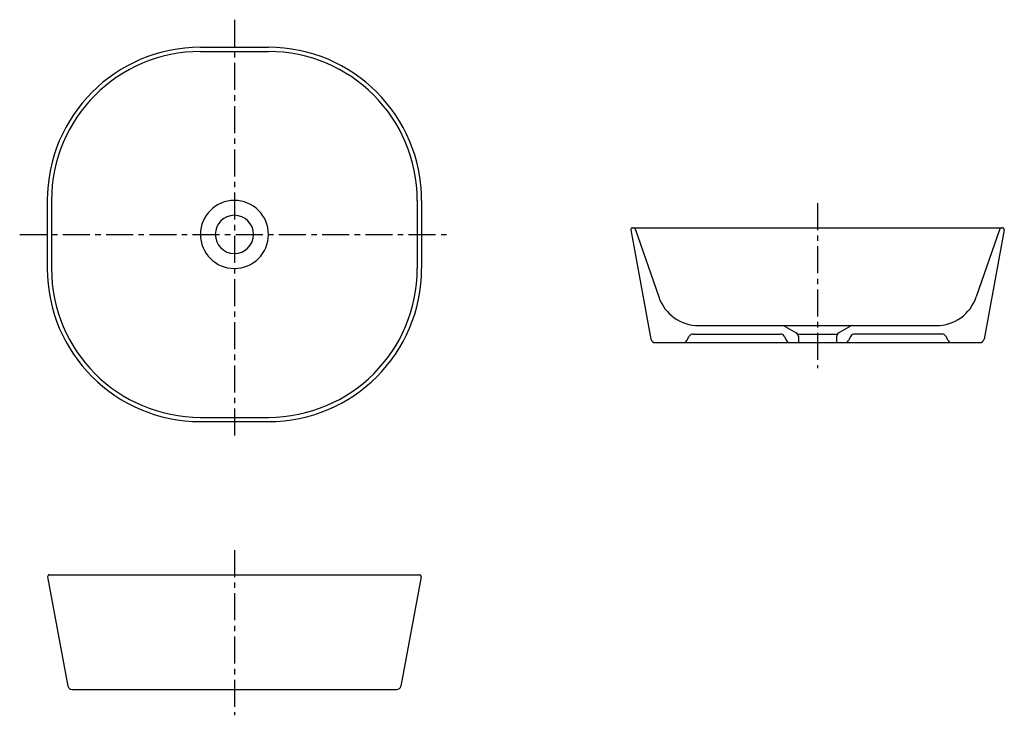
# Model space of a CAD drawing. Header units: millimetres. Extents: x -252 to 905, y -565 to 252.
import ezdxf

# ---------------------------------------------------------------- set-up
doc = ezdxf.new("R2010")
doc.units = ezdxf.units.MM
doc.linetypes.add('CENTER', pattern=[50.8, 31.75, -6.35, 6.35, -6.35])

msp = doc.modelspace()

# ---------------------------------------------------------------- linework, layer by layer
at = {"color": 7, "linetype": 'CENTER'}
for p, q in [((0, 252.419221), (0, -239.281671)), ((685.440105, 36.830546), (685.440105, -157.374016)), ((-252.419221, 0), (252.419221, 0)), ((-252.419221, 0), (252.419221, 0)), ((-252.419221, 0), (252.419221, 0)), ((0, -371.029696), (0, -565.234258))]:
    msp.add_line(p, q, dxfattribs=at)
at = {"color": 7, "linetype": 'CONTINUOUS'}
for p, q in [((-40, 220), (40, 220)), ((-40, 215), (40, 215)), ((-220, 40), (-220, -40)), ((-215, 40), (-215, -40)), ((215, 40), (215, -40)), ((220, 40), (220, -40)), ((465.877916, 5.496064), (489.68278, -123.050204)), ((467.84448, 7.860242), (903.03573, 7.860242)), ((470.991672, 6.516037), (498.776209, -73.534636)), ((899.888538, 6.516037), (872.104001, -73.534636)), ((905.002294, 5.496064), (881.19743, -123.050204)), ((546.011873, -107.139758), (824.868337, -107.139758)), ((646.592977, -107.798542), (660.4208, -115.700155)), ((724.287232, -107.798542), (710.45941, -115.700155)), ((494.59919, -127.139758), (876.28102, -127.139758)), ((531.883481, -124.639758), (534.770232, -119.639758)), ((539.100359, -117.139758), (641.779851, -117.139758)), ((646.109978, -119.639758), (648.996729, -124.639758)), ((662.940105, -117.139758), (707.940105, -117.139758)), ((662.940105, -120.041371), (662.940105, -127.139758)), ((707.940105, -120.041371), (707.940105, -127.139758)), ((724.770232, -119.639758), (721.883481, -124.639758)), ((831.779851, -117.139758), (729.100359, -117.139758)), ((838.996729, -124.639758), (836.109978, -119.639758)), ((-40, -215), (40, -215)), ((-40, -220), (40, -220)), ((-219.562189, -402.364179), (-195.757325, -530.910446)), ((-217.595625, -400), (217.595625, -400)), ((219.562189, -402.364179), (195.757325, -530.910446)), ((-190.840915, -535), (190.840915, -535))]:
    msp.add_line(p, q, dxfattribs=at)
for centre, radius, start, end in [((-40, 40), 180, 89.999997, 179.999995), ((40, 40), 180, 0, 89.999997), ((-40, 40), 175, 89.999997, 179.999995), ((40, 40), 175, 0, 89.999997), ((0, 0), 40, 0, 359.99999), ((0, 0), 22.5, 0, 359.99999), ((467.84448, 5.860242), 2, 89.999997, 190.491472), ((469.102245, 5.860242), 2, 19.141215, 89.999997), ((901.777964, 5.860242), 2, 89.999997, 160.85878), ((903.03573, 5.860242), 2, -10.491477, 89.999997), ((-40, -40), 180, -179.999995, -89.999997), ((-40, -40), 175, -179.999995, -89.999997), ((40, -40), 180, -89.999997, 0), ((40, -40), 175, -89.999997, 0), ((546.011873, -57.139758), 50, -160.85878, -89.999997), ((824.868337, -57.139758), 50, -89.999997, -19.141215), ((644.112283, -112.139758), 5, 60.255117, 89.999997), ((657.940105, -120.041371), 5, 0, 60.255117), ((712.940105, -120.041371), 5, 119.744878, 179.999995), ((726.767927, -112.139758), 5, 89.999997, 119.744878), ((494.59919, -122.139758), 5, -169.508518, -89.999997), ((527.553354, -122.139758), 5, -89.999997, -29.999999), ((539.100359, -122.139758), 5, 89.999997, 149.999996), ((641.779851, -122.139758), 5, 29.999999, 89.999997), ((653.326856, -122.139758), 5, -149.999996, -89.999997), ((717.553354, -122.139758), 5, -89.999997, -29.999999), ((729.100359, -122.139758), 5, 89.999997, 149.999996), ((831.779851, -122.139758), 5, 29.999999, 89.999997), ((843.326856, -122.139758), 5, -149.999996, -89.999997), ((876.28102, -122.139758), 5, -89.999997, -10.491477), ((-217.595625, -402), 2, 89.999997, 190.491472), ((217.595625, -402), 2, -10.491477, 89.999997), ((-190.840915, -530), 5, -169.508518, -89.999997), ((190.840915, -530), 5, -89.999997, -10.491477)]:
    msp.add_arc(centre, radius, start, end, dxfattribs=at)

doc.saveas('drawing.dxf')
